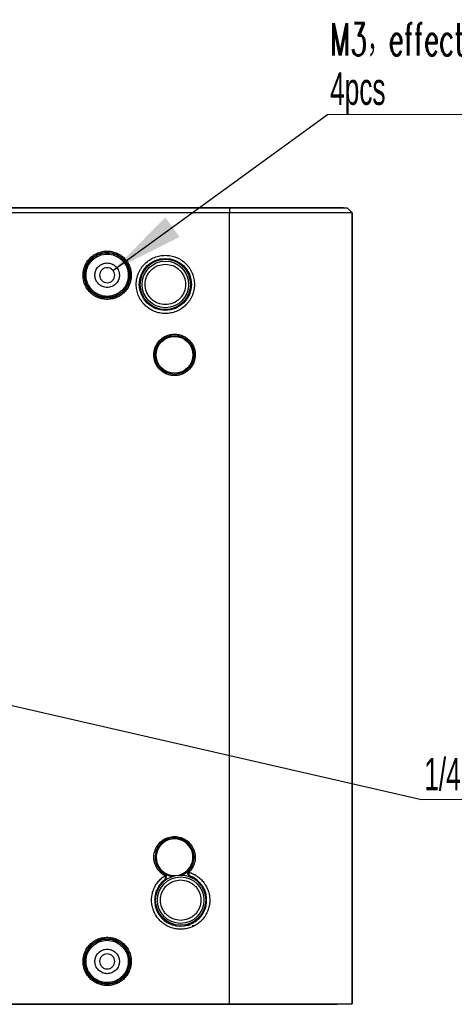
# Model space of a CAD drawing. Header units: millimetres. Extents: x 112 to 760, y 49 to 446.
# Tile 2 of 10: x 247 to 318, y 57 to 218. Entities that reach past the tile are written whole.
import ezdxf

# ---------------------------------------------------------------- set-up
doc = ezdxf.new("R2010")
doc.units = ezdxf.units.MM
doc.styles.add('SLDTEXTSTYLE1', font='TXT', dxfattribs={"width": 0.605, "bigfont": 'bigfont'})
doc.styles.add('SLDTEXTSTYLE2', font='TXT', dxfattribs={"width": 0.605})
doc.dimstyles.new('SLDDIMSTYLE1', dxfattribs={"dimtxt": 0.18, "dimasz": 12, "dimexe": 0, "dimexo": 0.0625, "dimgap": 0, "dimtad": 0, "dimtih": 1, "dimtoh": 1, "dimdec": 0, "dimrnd": 1e-09, "dimzin": 0, "dimdsep": 46, "dimtxsty": 'Standard', "dimsah": 1, "dimcen": 0.09, "dimadec": 0, "dimazin": 0, "dimtfac": 12, "dimtdec": 0, "dimtofl": 0, "dimtmove": 0, "dimatfit": 3, "dimfxl": 1, "dimfrac": 2, "dimtolj": 1, "dimtzin": 0, "dimarcsym": 0})

# ---------------------------------------------------------------- blocks, each defined once
blk = doc.blocks.new('SW_NOTE_0')
at = {"color": 0, "linetype": 'Continuous', "lineweight": 0}
blk.add_line((101.8, 0), (0, 0), dxfattribs=at)
at = {"color": 0, "linetype": 'Continuous', "lineweight": 0, "attachment_point": 1}
for s, insert, char_height, style in [('M3，effective thread count 5mm', (0.43, 14.91), 5.2917, 'SLDTEXTSTYLE1'), ('4pcs', (0.43, 6.85), 5.292, 'SLDTEXTSTYLE2')]:
    blk.add_mtext(s, dxfattribs=dict(at, insert=insert, char_height=char_height, style=style))
blk = doc.blocks.new('SW_NOTE_0_1')
at = {"color": 0, "linetype": 'Continuous', "lineweight": 0}
blk.add_line((128.06, 0), (0, 0), dxfattribs=at)
at = {"color": 0, "linetype": 'Continuous', "lineweight": 0, "insert": (0.45, 6.75), "char_height": 5.2917, "attachment_point": 1, "style": 'SLDTEXTSTYLE2'}
blk.add_mtext('1/4-20UNC effective thread count 5.5mm', dxfattribs=at)

msp = doc.modelspace()

# ---------------------------------------------------------------- linework, layer by layer
at = {"color": 7, "linetype": 'Continuous', "lineweight": 25}
for p, q in [((281.75, 186.969), (131.75, 186.969)), ((281.75, 186.933), (131.75, 186.933)), ((281.75, 186.969), (281.75, 186.933)), ((300.205, 186.969), (281.75, 186.969)), ((281.75, 186.933), (281.75, 186.169)), ((300.983, 186.933), (281.75, 186.933)), ((300.305, 186.966), (300.205, 186.969)), ((300.323, 186.965), (300.223, 186.969)), ((300.305, 186.966), (300.983, 186.933)), ((300.323, 186.965), (300.986, 186.933)), ((301.75, 186.169), (300.986, 186.933)), ((281.75, 186.169), (131.75, 186.169)), ((281.75, 57.069), (281.75, 186.169)), ((301.748, 186.169), (281.75, 186.169)), ((301.748, 57.069), (301.748, 186.169)), ((301.75, 186.169), (301.75, 57.069)), ((271.221, 77.384), (271.234, 77.394)), ((275.014, 78.088), (275.036, 78.081)), ((275.206, 77.962), (275.222, 77.956)), ((269.712, 75.482), (269.796, 75.473)), ((272.808, 69.868), (272.349, 69.868)), ((274.692, 69.869), (275.158, 69.869)), ((275.158, 69.868), (274.692, 69.868)), ((275.16, 69.869), (275.16, 69.915)), ((275.602, 69.819), (275.929, 69.819)), ((275.75, 69.819), (275.75, 69.869)), ((131.75, 57.069), (281.75, 57.069)), ((131.75, 56.969), (281.75, 56.969)), ((281.75, 57.069), (301.748, 57.069)), ((281.75, 56.969), (281.75, 57.069)), ((281.75, 56.969), (299.202, 56.969)), ((299.302, 56.971), (299.202, 56.969)), ((299.222, 56.969), (299.284, 56.971)), ((299.302, 56.971), (301.748, 57.069)), ((301.75, 57.069), (299.322, 56.972))]:
    msp.add_line(p, q, dxfattribs=at)
at = {"color": 1, "linetype": 'Continuous', "lineweight": 25}
for p, q in [((269.471, 74.125), (269.471, 74.096)), ((274.998, 69.868), (275.176, 69.868))]:
    msp.add_line(p, q, dxfattribs=at)
at = {"color": 7, "linetype": 'Continuous', "lineweight": 25}
for centre, radius in [((261.75, 175.969), 3.743), ((261.75, 175.969), 3.652), ((271.25, 174.469), 4.25), ((271.25, 174.469), 4.1), ((271.25, 174.469), 3.8), ((272.75, 162.969), 3.181), ((272.75, 162.969), 3), ((273.75, 73.969), 4.1), ((273.75, 73.969), 3.8), ((261.75, 63.969), 3.743), ((261.75, 63.969), 3.652)]:
    msp.add_circle(centre, radius, dxfattribs=at)
for centre, radius, start, end in [((272.75, 80.969), 3.181, 316.18724, 240.07327), ((272.75, 80.969), 3, 90, 272.07876), ((272.75, 80.969), 3, 284.18144, 90), ((272.75, 80.969), 3.152, 292.80296, 315.99321), ((273.75, 73.969), 4.25, 126.5265, 69.7337), ((272.75, 80.969), 3.152, 240.26699, 263.45725)]:
    msp.add_arc(centre, radius, start, end, dxfattribs=at)
for points in [[(301.748, 186.169), (301.493, 186.424), (301.238, 186.679), (300.983, 186.933)], [(275.045, 78.767), (274.995, 78.714), (274.956, 78.65), (274.932, 78.58)], [(275.045, 78.767), (275.036, 78.771), (275.027, 78.775), (275.018, 78.779)], [(271.187, 78.231), (271.179, 78.225), (271.171, 78.219), (271.163, 78.212)], [(271.324, 78.065), (271.282, 78.125), (271.227, 78.176), (271.163, 78.212)]]:
    msp.add_open_spline(points, degree=3, dxfattribs=at)
for points, knots in [([(257.807, 175.969), (257.808, 176.031), (257.81, 176.156), (257.823, 176.341), (257.845, 176.525), (257.875, 176.708), (257.914, 176.889), (257.961, 177.068), (258.018, 177.245), (258.107, 177.487), (258.243, 177.786), (258.446, 178.132), (258.684, 178.459), (259.048, 178.862), (259.573, 179.289), (260.273, 179.652), (261.007, 179.866), (261.75, 179.935), (262.493, 179.866), (263.227, 179.652), (263.928, 179.289), (264.453, 178.862), (264.816, 178.46), (265.055, 178.133), (265.257, 177.786), (265.419, 177.43), (265.543, 177.07), (265.63, 176.709), (265.683, 176.341), (265.69, 176.093), (265.693, 175.969)], [0, 0, 0, 0, 0.0151257, 0.030152, 0.0451122, 0.0600398, 0.0749687, 0.0899328, 0.1049657, 0.1201006, 0.152256, 0.184454, 0.2172936, 0.2501767, 0.3158115, 0.3800823, 0.4400278, 0.5000162, 0.5599617, 0.6199501, 0.6842209, 0.7498557, 0.7826953, 0.8155784, 0.8477338, 0.8799318, 0.9100761, 0.9399554, 0.96984, 1, 1, 1, 1]), ([(258.298, 175.969), (258.298, 176.884), (258.662, 177.762), (259.957, 179.057), (260.835, 179.421), (262.666, 179.421), (263.544, 179.057), (264.839, 177.762), (265.202, 176.884), (265.202, 175.969)], [0, 0, 0, 0, 0.25, 0.25, 0.5, 0.5, 0.75, 0.75, 1, 1, 1, 1]), ([(266.5, 174.469), (266.501, 174.544), (266.503, 174.694), (266.519, 174.918), (266.545, 175.139), (266.582, 175.359), (266.629, 175.577), (266.686, 175.793), (266.754, 176.007), (266.861, 176.297), (267.025, 176.658), (267.269, 177.075), (267.557, 177.469), (267.995, 177.954), (268.627, 178.469), (269.471, 178.905), (270.355, 179.164), (271.25, 179.246), (272.146, 179.164), (273.029, 178.905), (273.873, 178.469), (274.506, 177.955), (274.944, 177.469), (275.231, 177.076), (275.475, 176.658), (275.67, 176.229), (275.819, 175.795), (275.923, 175.36), (275.988, 174.917), (275.996, 174.619), (276, 174.469)], [0, 0, 0, 0, 0.0151265, 0.0301534, 0.0451139, 0.0600416, 0.0749704, 0.0899342, 0.1049665, 0.1201007, 0.1522597, 0.184454, 0.2172974, 0.2501767, 0.3158115, 0.3800824, 0.4400315, 0.5000163, 0.5599654, 0.6199501, 0.684221, 0.7498558, 0.7826991, 0.8155785, 0.8477375, 0.8799319, 0.9100774, 0.9399572, 0.9698414, 1, 1, 1, 1]), ([(259.75, 175.969), (259.751, 176.011), (259.752, 176.095), (259.765, 176.22), (259.784, 176.344), (259.811, 176.466), (259.847, 176.587), (259.921, 176.794), (260.066, 177.075), (260.326, 177.392), (260.644, 177.653), (261, 177.836), (261.373, 177.946), (261.75, 177.98), (262.127, 177.946), (262.501, 177.836), (262.856, 177.653), (263.174, 177.393), (263.434, 177.075), (263.598, 176.756), (263.692, 176.468), (263.741, 176.22), (263.747, 176.053), (263.75, 175.969)], [0, 0, 0, 0, 0.02014323, 0.04013165, 0.06004455, 0.0799621, 0.09996443, 0.12013066, 0.18506922, 0.25009316, 0.31503176, 0.38005573, 0.43999997, 0.50002873, 0.55997299, 0.62000177, 0.68494034, 0.74996427, 0.81490288, 0.87992685, 0.92003979, 0.95985015, 1, 1, 1, 1]), ([(262.975, 175.969), (262.975, 176.129), (262.943, 176.289), (262.821, 176.586), (262.73, 176.722), (262.503, 176.948), (262.367, 177.039), (262.071, 177.162), (261.911, 177.194), (261.59, 177.194), (261.43, 177.162), (261.133, 177.039), (260.997, 176.948), (260.771, 176.722), (260.68, 176.586), (260.557, 176.289), (260.525, 176.129), (260.525, 175.969)], [0, 0, 0, 0, 0.125, 0.125, 0.25, 0.25, 0.375, 0.375, 0.5, 0.5, 0.625, 0.625, 0.75, 0.75, 0.875, 0.875, 1, 1, 1, 1]), ([(271.25, 171.169), (270.835, 171.213), (270.195, 171.282), (269.425, 171.692), (268.901, 172.119), (268.472, 172.644), (268.074, 173.413), (267.87, 174.469), (268.074, 175.524), (268.472, 176.294), (268.901, 176.819), (269.425, 177.245), (270.194, 177.656), (270.835, 177.724), (271.25, 177.769)], [0, 0, 0, 0, 0.1197215, 0.1848348, 0.25, 0.3151133, 0.3802785, 0.5, 0.6197215, 0.6848348, 0.75, 0.8151133, 0.8802785, 1, 1, 1, 1]), ([(271.25, 177.769), (271.665, 177.724), (272.306, 177.656), (273.075, 177.245), (273.599, 176.819), (274.029, 176.294), (274.426, 175.525), (274.63, 174.469), (274.427, 173.413), (274.029, 172.644), (273.6, 172.119), (273.075, 171.693), (272.306, 171.282), (271.665, 171.213), (271.25, 171.169)], [0, 0, 0, 0, 0.1197215, 0.1848348, 0.25, 0.3151133, 0.3802785, 0.5, 0.6197215, 0.6848348, 0.75, 0.8151133, 0.8802785, 1, 1, 1, 1]), ([(265.693, 175.969), (265.692, 175.906), (265.691, 175.782), (265.677, 175.596), (265.656, 175.412), (265.626, 175.23), (265.587, 175.049), (265.539, 174.87), (265.483, 174.692), (265.393, 174.451), (265.257, 174.152), (265.055, 173.805), (264.816, 173.478), (264.453, 173.075), (263.928, 172.648), (263.227, 172.286), (262.494, 172.071), (261.75, 172.003), (261.007, 172.071), (260.273, 172.286), (259.573, 172.648), (259.048, 173.075), (258.684, 173.478), (258.446, 173.805), (258.243, 174.152), (258.081, 174.507), (257.957, 174.868), (257.871, 175.229), (257.817, 175.597), (257.81, 175.844), (257.807, 175.969)], [0, 0, 0, 0, 0.0151257, 0.030152, 0.0451122, 0.0600398, 0.0749687, 0.0899328, 0.1049657, 0.1201006, 0.152256, 0.184454, 0.2172936, 0.2501767, 0.3158115, 0.3800823, 0.4400278, 0.5000162, 0.5599617, 0.6199501, 0.6842209, 0.7498557, 0.7826953, 0.8155784, 0.8477338, 0.8799318, 0.9100761, 0.9399554, 0.96984, 1, 1, 1, 1]), ([(265.202, 175.969), (265.202, 175.927), (265.201, 175.816), (265.186, 175.6), (265.147, 175.324), (265.048, 174.908), (264.847, 174.394), (264.483, 173.822), (264.01, 173.33), (263.452, 172.939), (262.942, 172.715), (262.524, 172.6), (262.214, 172.542), (261.9, 172.515), (261.477, 172.516), (260.951, 172.59), (260.439, 172.762), (260.047, 172.96), (259.759, 173.141), (259.529, 173.321), (259.361, 173.475), (259.193, 173.645), (258.998, 173.874), (258.787, 174.184), (258.611, 174.515), (258.472, 174.863), (258.372, 175.224), (258.31, 175.594), (258.302, 175.844), (258.298, 175.969)], [0, 0, 0, 0, 0.0115306, 0.0306956, 0.0599507, 0.0885489, 0.1491484, 0.2117085, 0.2749296, 0.3370082, 0.3990825, 0.4280352, 0.4569785, 0.4860066, 0.5152976, 0.5738336, 0.6323692, 0.6637671, 0.6951495, 0.7265226, 0.7443593, 0.7582756, 0.7928058, 0.827338, 0.8618714, 0.8964051, 0.9309384, 0.9654703, 1, 1, 1, 1]), ([(263.75, 175.969), (263.749, 175.927), (263.748, 175.843), (263.736, 175.718), (263.716, 175.594), (263.689, 175.472), (263.654, 175.351), (263.579, 175.144), (263.434, 174.863), (263.174, 174.545), (262.856, 174.285), (262.501, 174.102), (262.127, 173.992), (261.75, 173.957), (261.373, 173.992), (261, 174.101), (260.644, 174.285), (260.327, 174.545), (260.066, 174.863), (259.902, 175.181), (259.808, 175.47), (259.759, 175.717), (259.753, 175.885), (259.75, 175.969)], [0, 0, 0, 0, 0.0201432, 0.0401317, 0.0600446, 0.0799621, 0.0999644, 0.1201307, 0.1850692, 0.2500932, 0.3150318, 0.3800557, 0.44, 0.5000287, 0.559973, 0.6200018, 0.6849403, 0.7499643, 0.8149029, 0.8799269, 0.9200398, 0.9598502, 1, 1, 1, 1]), ([(260.525, 175.969), (260.525, 175.808), (260.557, 175.648), (260.68, 175.352), (260.771, 175.216), (260.997, 174.989), (261.133, 174.898), (261.43, 174.776), (261.59, 174.744), (261.911, 174.744), (262.071, 174.776), (262.367, 174.898), (262.503, 174.989), (262.73, 175.216), (262.821, 175.352), (262.943, 175.648), (262.975, 175.808), (262.975, 175.969)], [0, 0, 0, 0, 0.125, 0.125, 0.25, 0.25, 0.375, 0.375, 0.5, 0.5, 0.625, 0.625, 0.75, 0.75, 0.875, 0.875, 1, 1, 1, 1]), ([(276, 174.469), (275.999, 174.394), (275.997, 174.244), (275.981, 174.02), (275.955, 173.798), (275.919, 173.578), (275.872, 173.361), (275.814, 173.145), (275.746, 172.931), (275.639, 172.64), (275.475, 172.28), (275.231, 171.862), (274.944, 171.469), (274.506, 170.983), (273.873, 170.469), (273.03, 170.033), (272.146, 169.774), (271.25, 169.691), (270.355, 169.774), (269.471, 170.032), (268.627, 170.469), (267.995, 170.983), (267.557, 171.468), (267.27, 171.862), (267.025, 172.28), (266.831, 172.708), (266.681, 173.142), (266.577, 173.577), (266.512, 174.02), (266.504, 174.319), (266.5, 174.469)], [0, 0, 0, 0, 0.0151265, 0.0301534, 0.0451139, 0.0600416, 0.0749704, 0.0899342, 0.1049665, 0.1201007, 0.1522597, 0.184454, 0.2172974, 0.2501767, 0.3158115, 0.3800824, 0.4400315, 0.5000163, 0.5599654, 0.6199501, 0.684221, 0.7498558, 0.7826991, 0.8155785, 0.8477375, 0.8799319, 0.9100774, 0.9399572, 0.9698414, 1, 1, 1, 1]), ([(269.37, 162.969), (269.371, 163.03), (269.373, 163.152), (269.388, 163.333), (269.412, 163.513), (269.446, 163.691), (269.489, 163.867), (269.543, 164.042), (269.663, 164.372), (269.904, 164.839), (270.344, 165.375), (270.88, 165.815), (271.482, 166.125), (272.113, 166.31), (272.75, 166.369), (273.387, 166.31), (274.019, 166.125), (274.62, 165.815), (275.157, 165.375), (275.596, 164.839), (275.858, 164.331), (276.002, 163.913), (276.076, 163.603), (276.122, 163.288), (276.128, 163.076), (276.131, 162.969)], [0, 0, 0, 0, 0.0172812, 0.0344391, 0.0515233, 0.0685842, 0.0856724, 0.1028383, 0.1201315, 0.1850849, 0.2500888, 0.3150423, 0.3800462, 0.4400053, 0.5000144, 0.5599735, 0.6199826, 0.684936, 0.74994, 0.8148934, 0.8798973, 0.9100489, 0.9399364, 0.96983, 1, 1, 1, 1]), ([(276.131, 162.969), (276.13, 162.908), (276.128, 162.786), (276.113, 162.604), (276.089, 162.424), (276.055, 162.246), (276.011, 162.07), (275.958, 161.896), (275.837, 161.566), (275.597, 161.099), (275.157, 160.563), (274.62, 160.123), (274.019, 159.813), (273.388, 159.628), (272.75, 159.569), (272.113, 159.627), (271.482, 159.813), (270.881, 160.122), (270.344, 160.562), (269.904, 161.099), (269.643, 161.606), (269.499, 162.025), (269.424, 162.334), (269.378, 162.65), (269.373, 162.862), (269.37, 162.969)], [0, 0, 0, 0, 0.0172812, 0.0344391, 0.0515233, 0.0685842, 0.0856724, 0.1028383, 0.1201315, 0.1850849, 0.2500888, 0.3150423, 0.3800462, 0.4400053, 0.5000144, 0.5599735, 0.6199826, 0.684936, 0.74994, 0.8148934, 0.8798973, 0.9100489, 0.9399364, 0.96983, 1, 1, 1, 1]), ([(271.064, 78.039), (271.015, 78.068), (270.918, 78.126), (270.777, 78.222), (270.642, 78.324), (270.512, 78.434), (270.387, 78.55), (270.183, 78.759), (269.925, 79.086), (269.664, 79.556), (269.479, 80.061), (269.346, 80.747), (269.38, 81.617), (269.731, 82.607), (270.378, 83.457), (271.259, 84.063), (272.264, 84.366), (273.314, 84.357), (274.33, 84.022), (275.19, 83.387), (275.804, 82.536), (276.08, 81.71), (276.145, 81.014), (276.109, 80.477), (275.99, 79.953), (275.812, 79.514), (275.613, 79.161), (275.418, 78.881), (275.266, 78.713), (275.19, 78.628)], [0, 0, 0, 0, 0.010227, 0.0204038, 0.0305563, 0.0407106, 0.0508927, 0.0611285, 0.0931861, 0.1252759, 0.1573335, 0.1894232, 0.2503242, 0.3112248, 0.3751673, 0.4391097, 0.5000104, 0.560911, 0.6248535, 0.6887959, 0.7496966, 0.8105973, 0.8426545, 0.8747439, 0.9068012, 0.9388907, 0.9592882, 0.9795884, 1, 1, 1, 1]), ([(275.018, 78.779), (274.959, 78.719), (274.918, 78.645), (274.873, 78.486), (274.872, 78.399), (274.909, 78.239), (274.947, 78.163), (275.058, 78.038), (275.128, 77.99), (275.206, 77.962)], [0, 0, 0, 0, 0.25, 0.25, 0.5, 0.5, 0.75, 0.75, 1, 1, 1, 1]), ([(275.19, 78.628), (275.156, 78.661), (275.117, 78.698), (275.061, 78.752), (275.046, 78.766), (275.045, 78.767)], [0, 0, 0, 0, 0.5, 0.5, 1, 1, 1, 1]), ([(275.122, 78.517), (275.193, 78.494), (275.335, 78.449), (275.543, 78.369), (275.747, 78.281), (275.946, 78.183), (276.141, 78.076), (276.331, 77.959), (276.682, 77.72), (277.161, 77.311), (277.687, 76.669), (278.096, 75.947), (278.367, 75.178), (278.504, 74.392), (278.508, 73.609), (278.386, 72.836), (278.132, 72.079), (277.75, 71.36), (277.236, 70.707), (276.619, 70.151), (275.927, 69.722), (275.188, 69.418), (274.425, 69.246), (273.644, 69.198), (272.85, 69.282), (272.065, 69.501), (271.317, 69.862), (270.641, 70.344), (270.073, 70.927), (269.617, 71.583), (269.284, 72.291), (269.068, 73.044), (268.98, 73.837), (269.024, 74.65), (269.215, 75.458), (269.54, 76.223), (269.916, 76.795), (270.264, 77.203), (270.54, 77.478), (270.838, 77.73), (271.053, 77.877), (271.16, 77.951)], [0, 0, 0, 0, 0.00871972, 0.01739224, 0.02603666, 0.03467223, 0.04331828, 0.05199408, 0.06071868, 0.09287332, 0.12504835, 0.157203, 0.18937804, 0.21969607, 0.2500341, 0.28035213, 0.31069015, 0.3428448, 0.37501983, 0.40717448, 0.43934951, 0.46966755, 0.50000557, 0.53032361, 0.56066163, 0.59281627, 0.6249913, 0.65714595, 0.68932099, 0.71963902, 0.74997705, 0.78029508, 0.81063311, 0.84278775, 0.87496278, 0.90711743, 0.93929247, 0.95451728, 0.96964123, 0.9847677, 1, 1, 1, 1]), ([(273.75, 70.669), (273.335, 70.713), (272.695, 70.782), (271.925, 71.192), (271.401, 71.619), (270.972, 72.144), (270.574, 72.913), (270.37, 73.969), (270.574, 75.024), (270.972, 75.794), (271.401, 76.319), (271.925, 76.745), (272.694, 77.156), (273.335, 77.224), (273.75, 77.269)], [0, 0, 0, 0, 0.1197215, 0.1848348, 0.25, 0.3151133, 0.3802785, 0.5, 0.6197215, 0.6848348, 0.75, 0.8151133, 0.8802785, 1, 1, 1, 1]), ([(271.064, 78.039), (271.09, 78.083), (271.115, 78.127), (271.152, 78.191), (271.163, 78.211), (271.163, 78.212)], [0, 0, 0, 0, 0.5, 0.5, 1, 1, 1, 1]), ([(271.16, 77.951), (271.147, 77.968), (271.12, 78.003), (271.083, 78.027), (271.064, 78.039)], [0, 0, 0, 0, 0.5006467, 1, 1, 1, 1]), ([(271.16, 77.951), (271.198, 77.977), (271.242, 78.008), (271.306, 78.052), (271.323, 78.064), (271.324, 78.065)], [0, 0, 0, 0, 0.5, 0.5, 1, 1, 1, 1]), ([(271.221, 77.384), (271.23, 77.392), (271.248, 77.407), (271.266, 77.436), (271.279, 77.465), (271.29, 77.503), (271.295, 77.553), (271.292, 77.63), (271.271, 77.727), (271.227, 77.842), (271.182, 77.915), (271.16, 77.951)], [0, 0, 0, 0, 0.09370823, 0.17627002, 0.24769761, 0.3079883, 0.42448245, 0.53057761, 0.69483746, 0.85055897, 1, 1, 1, 1]), ([(271.234, 77.394), (271.369, 77.493), (271.447, 77.659), (271.428, 77.992), (271.332, 78.148), (271.187, 78.231)], [0, 0, 0, 0, 0.5, 0.5, 1, 1, 1, 1]), ([(271.221, 77.384), (271.279, 77.427), (271.327, 77.483), (271.395, 77.615), (271.415, 77.692), (271.416, 77.773)], [0, 0, 0, 0, 0.5, 0.5, 1, 1, 1, 1]), ([(273.75, 77.269), (274.165, 77.224), (274.806, 77.156), (275.575, 76.745), (276.099, 76.319), (276.529, 75.794), (276.926, 75.025), (277.13, 73.969), (276.927, 72.913), (276.529, 72.144), (276.1, 71.619), (275.575, 71.193), (274.806, 70.782), (274.165, 70.713), (273.75, 70.669)], [0, 0, 0, 0, 0.1197215, 0.1848348, 0.25, 0.3151133, 0.3802785, 0.5, 0.6197215, 0.6848348, 0.75, 0.8151133, 0.8802785, 1, 1, 1, 1]), ([(274.932, 78.58), (274.91, 78.513), (274.902, 78.441), (274.913, 78.305), (274.933, 78.242), (275.02, 78.075), (275.114, 77.996), (275.222, 77.956)], [0, 0, 0, 0, 0.25, 0.25, 0.5, 0.5, 1, 1, 1, 1]), ([(274.932, 78.58), (274.934, 78.58), (274.954, 78.573), (275.027, 78.548), (275.078, 78.531), (275.122, 78.517)], [0, 0, 0, 0, 0.5, 0.5, 1, 1, 1, 1]), ([(275.122, 78.517), (275.116, 78.498), (275.105, 78.459), (275.093, 78.401), (275.084, 78.343), (275.081, 78.285), (275.081, 78.23), (275.087, 78.167), (275.101, 78.101), (275.128, 78.039), (275.167, 77.985), (275.202, 77.966), (275.222, 77.956)], [0, 0, 0, 0, 0.07078425, 0.14260641, 0.21577297, 0.29055118, 0.36717215, 0.44583576, 0.56683182, 0.70140648, 0.82806977, 1, 1, 1, 1]), ([(275.19, 78.628), (275.175, 78.612), (275.146, 78.578), (275.13, 78.537), (275.122, 78.517)], [0, 0, 0, 0, 0.49940525, 1, 1, 1, 1]), ([(269.464, 74.126), (269.477, 74.124), (269.502, 74.119), (269.514, 74.111), (269.505, 74.103), (269.482, 74.098), (269.471, 74.096)], [0, 0, 0, 0, 0.2546264, 0.509226, 0.764526, 1, 1, 1, 1]), ([(269.804, 75.467), (269.806, 75.466), (269.813, 75.463), (269.775, 75.457), (269.719, 75.453), (269.694, 75.451)], [0, 0, 0, 0, 0.140109, 0.62595, 1, 1, 1, 1]), ([(275.176, 69.868), (275.174, 69.874), (275.171, 69.882), (275.167, 69.895), (275.164, 69.905), (275.161, 69.911), (275.16, 69.915)], [0, 0, 0, 0, 0.3399448, 0.5599632, 0.7799816, 1, 1, 1, 1]), ([(257.807, 63.969), (257.808, 64.031), (257.81, 64.156), (257.823, 64.341), (257.845, 64.525), (257.875, 64.708), (257.914, 64.889), (257.961, 65.068), (258.018, 65.245), (258.107, 65.487), (258.243, 65.786), (258.446, 66.132), (258.684, 66.459), (259.048, 66.862), (259.573, 67.289), (260.273, 67.652), (261.007, 67.866), (261.75, 67.935), (262.493, 67.866), (263.227, 67.652), (263.928, 67.289), (264.453, 66.862), (264.816, 66.46), (265.055, 66.133), (265.257, 65.786), (265.419, 65.43), (265.543, 65.07), (265.63, 64.709), (265.683, 64.341), (265.69, 64.093), (265.693, 63.969)], [0, 0, 0, 0, 0.0151257, 0.030152, 0.0451122, 0.0600398, 0.0749687, 0.0899328, 0.1049657, 0.1201006, 0.152256, 0.184454, 0.2172936, 0.2501767, 0.3158115, 0.3800823, 0.4400278, 0.5000162, 0.5599617, 0.6199501, 0.6842209, 0.7498557, 0.7826953, 0.8155784, 0.8477338, 0.8799318, 0.9100761, 0.9399554, 0.96984, 1, 1, 1, 1]), ([(258.298, 63.969), (258.298, 64.884), (258.662, 65.762), (259.957, 67.057), (260.835, 67.421), (262.666, 67.421), (263.544, 67.057), (264.839, 65.762), (265.202, 64.884), (265.202, 63.969)], [0, 0, 0, 0, 0.25, 0.25, 0.5, 0.5, 0.75, 0.75, 1, 1, 1, 1]), ([(259.75, 63.969), (259.751, 64.011), (259.752, 64.095), (259.765, 64.22), (259.784, 64.344), (259.811, 64.466), (259.847, 64.587), (259.921, 64.794), (260.066, 65.075), (260.326, 65.392), (260.644, 65.653), (261, 65.836), (261.373, 65.946), (261.75, 65.98), (262.127, 65.946), (262.501, 65.836), (262.856, 65.653), (263.174, 65.393), (263.434, 65.075), (263.598, 64.756), (263.692, 64.468), (263.741, 64.22), (263.747, 64.053), (263.75, 63.969)], [0, 0, 0, 0, 0.0201432, 0.0401317, 0.0600446, 0.0799621, 0.0999644, 0.1201307, 0.1850692, 0.2500932, 0.3150318, 0.3800557, 0.44, 0.5000287, 0.559973, 0.6200018, 0.6849403, 0.7499643, 0.8149029, 0.8799269, 0.9200398, 0.9598502, 1, 1, 1, 1]), ([(262.975, 63.969), (262.975, 64.129), (262.943, 64.289), (262.821, 64.586), (262.73, 64.722), (262.503, 64.948), (262.367, 65.039), (262.071, 65.162), (261.911, 65.194), (261.59, 65.194), (261.43, 65.162), (261.133, 65.039), (260.997, 64.948), (260.771, 64.722), (260.68, 64.586), (260.557, 64.289), (260.525, 64.129), (260.525, 63.969)], [0, 0, 0, 0, 0.125, 0.125, 0.25, 0.25, 0.375, 0.375, 0.5, 0.5, 0.625, 0.625, 0.75, 0.75, 0.875, 0.875, 1, 1, 1, 1]), ([(265.693, 63.969), (265.692, 63.906), (265.691, 63.782), (265.677, 63.596), (265.656, 63.412), (265.626, 63.23), (265.587, 63.049), (265.539, 62.87), (265.483, 62.692), (265.393, 62.451), (265.257, 62.152), (265.055, 61.805), (264.816, 61.478), (264.453, 61.075), (263.928, 60.648), (263.227, 60.286), (262.494, 60.071), (261.75, 60.003), (261.007, 60.071), (260.273, 60.286), (259.573, 60.648), (259.048, 61.075), (258.684, 61.478), (258.446, 61.805), (258.243, 62.152), (258.081, 62.507), (257.957, 62.868), (257.871, 63.229), (257.817, 63.597), (257.81, 63.844), (257.807, 63.969)], [0, 0, 0, 0, 0.0151257, 0.030152, 0.0451122, 0.0600398, 0.0749687, 0.0899328, 0.1049657, 0.1201006, 0.152256, 0.184454, 0.2172936, 0.2501767, 0.3158115, 0.3800823, 0.4400278, 0.5000162, 0.5599617, 0.6199501, 0.6842209, 0.7498557, 0.7826953, 0.8155784, 0.8477338, 0.8799318, 0.9100761, 0.9399554, 0.96984, 1, 1, 1, 1]), ([(265.202, 63.969), (265.202, 63.927), (265.201, 63.816), (265.186, 63.6), (265.147, 63.324), (265.048, 62.908), (264.847, 62.394), (264.483, 61.822), (264.01, 61.33), (263.452, 60.939), (262.942, 60.715), (262.524, 60.6), (262.214, 60.542), (261.9, 60.515), (261.477, 60.516), (260.951, 60.59), (260.439, 60.762), (260.047, 60.96), (259.759, 61.141), (259.529, 61.321), (259.361, 61.475), (259.193, 61.645), (258.998, 61.874), (258.787, 62.184), (258.611, 62.515), (258.472, 62.863), (258.372, 63.224), (258.31, 63.594), (258.302, 63.844), (258.298, 63.969)], [0, 0, 0, 0, 0.0115306, 0.0306956, 0.0599507, 0.0885489, 0.1491484, 0.2117085, 0.2749296, 0.3370082, 0.3990825, 0.4280352, 0.4569785, 0.4860066, 0.5152976, 0.5738336, 0.6323692, 0.6637671, 0.6951495, 0.7265226, 0.7443593, 0.7582756, 0.7928058, 0.827338, 0.8618714, 0.8964051, 0.9309384, 0.9654703, 1, 1, 1, 1]), ([(263.75, 63.969), (263.749, 63.927), (263.748, 63.843), (263.736, 63.718), (263.716, 63.594), (263.689, 63.472), (263.654, 63.351), (263.579, 63.144), (263.434, 62.863), (263.174, 62.545), (262.856, 62.285), (262.501, 62.102), (262.127, 61.992), (261.75, 61.957), (261.373, 61.992), (261, 62.101), (260.644, 62.285), (260.327, 62.545), (260.066, 62.863), (259.902, 63.181), (259.808, 63.47), (259.759, 63.717), (259.753, 63.885), (259.75, 63.969)], [0, 0, 0, 0, 0.02014323, 0.04013165, 0.06004455, 0.0799621, 0.09996443, 0.12013066, 0.18506922, 0.25009316, 0.31503176, 0.38005573, 0.43999997, 0.50002873, 0.55997299, 0.62000177, 0.68494034, 0.74996427, 0.81490288, 0.87992685, 0.92003979, 0.95985015, 1, 1, 1, 1]), ([(260.525, 63.969), (260.525, 63.808), (260.557, 63.648), (260.68, 63.352), (260.771, 63.216), (260.997, 62.989), (261.133, 62.898), (261.43, 62.776), (261.59, 62.744), (261.911, 62.744), (262.071, 62.776), (262.367, 62.898), (262.503, 62.989), (262.73, 63.216), (262.821, 63.352), (262.943, 63.648), (262.975, 63.808), (262.975, 63.969)], [0, 0, 0, 0, 0.125, 0.125, 0.25, 0.25, 0.375, 0.375, 0.5, 0.5, 0.625, 0.625, 0.75, 0.75, 0.875, 0.875, 1, 1, 1, 1])]:
    msp.add_open_spline(points, degree=3, knots=knots, dxfattribs=at)
at = {"color": 1, "linetype": 'Continuous', "lineweight": 25}
msp.add_open_spline([(271.416, 77.773), (271.416, 77.872), (271.385, 77.977), (271.324, 78.065)], degree=3, dxfattribs=at)

# ---------------------------------------------------------------- block references
at = {"color": 7, "linetype": 'Continuous', "lineweight": 0}
for name, p in [('SW_NOTE_0', (297.725, 202.216)), ('SW_NOTE_0_1', (313.074, 90.424))]:
    msp.add_blockref(name, p, dxfattribs=at)

# ---------------------------------------------------------------- leaders
for points in [[(262.695, 176.748), (297.725, 202.216)], [(204.803, 115.246), (313.074, 90.424)]]:
    msp.add_leader(points, dimstyle='SLDDIMSTYLE1', dxfattribs=at)

doc.saveas('drawing.dxf')
